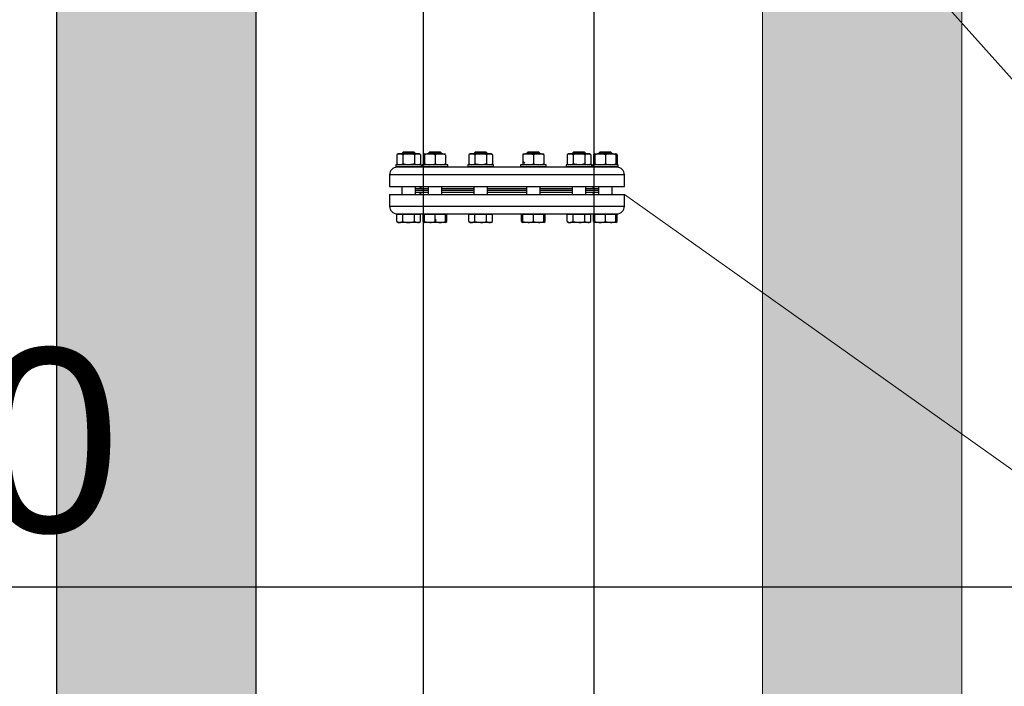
# Model space of a CAD drawing. Header units: millimetres. Extents: x -1722610 to 3896328, y -6858570 to -1329430.
# Tile 31 of 51: x 3103796 to 3105136, y -3466198 to -3465292. Entities that reach past the tile are written whole.
import ezdxf

# ---------------------------------------------------------------- set-up
doc = ezdxf.new("R2010")
doc.units = ezdxf.units.MM
doc.header["$PDMODE"] = 35
doc.header["$PDSIZE"] = 1
doc.layers.get('0').update_dxf_attribs({"lineweight": 5})
doc.layers.get('Defpoints').update_dxf_attribs({"lineweight": 5})
doc.layers.add('.', color=7, linetype='Continuous', lineweight=15)
for name, color, linetype in [('00ID9380_-_WASHE', 7, 'Continuous'), ('91070253_-_SCREW', 7, 'Continuous'), ('91071505_-_GASKE', 7, 'Continuous'), ('91076273_-_NUT_M', 7, 'Continuous'), ('96836379_-_PRESS', 7, 'Continuous'), ('99058511_-_BLIND', 7, 'Continuous'), ('99110042_-_FLANG', 7, 'Continuous'), ('все', 7, 'Continuous')]:
    doc.layers.add(name, color=color, linetype=linetype)
doc.styles.get("Standard").update_dxf_attribs({"font": 'arial.ttf'})
doc.dimstyles.new('ISO-25', dxfattribs={"dimtxt": 2.5, "dimasz": 2.5, "dimexe": 1.25, "dimexo": 0.625, "dimtad": 1, "dimtxsty": 'Standard', "dimcen": 2.5, "dimadec": 0, "dimazin": 0, "dimtfac": 1, "dimtmove": 0, "dimatfit": 3, "dimfxl": 1, "dimarcsym": 0})

# ---------------------------------------------------------------- blocks, each defined once
blk = doc.blocks.new('_ArchTick')
at = {"color": 0, "linetype": 'ByBlock', "const_width": 0.15}
blk.add_lwpolyline([(-0.5, -0.5), (0.5, 0.5)], dxfattribs=at)
blk = doc.blocks.new('*D172')
at = {"color": 0, "lineweight": -2, "transparency": 16777216}
for p, q in [((3101702.9, -3464343.1), (3101702.9, -3466064.4)), ((3106225, -3464343.1), (3106225, -3466064.4)), ((3101702.9, -3466063.2), (3106225, -3466063.2))]:
    blk.add_line(p, q, dxfattribs=at)
at = {"layer": 'Defpoints', "color": 0, "lineweight": 0, "transparency": 16777216}
for p in [(3101702.9, -3464342.4), (3106225, -3464342.4), (3106225, -3466063.2)]:
    blk.add_point(p, dxfattribs=at)
at = {"color": 0, "lineweight": -2, "transparency": 16777216, "xscale": 300, "yscale": 300, "zscale": 300, "rotation": 180}
blk.add_blockref('_ArchTick', (3101702.9, -3466063.2), dxfattribs=at)
at = {"color": 0, "lineweight": -2, "transparency": 16777216, "xscale": 300, "yscale": 300, "zscale": 300}
blk.add_blockref('_ArchTick', (3106225, -3466063.2), dxfattribs=at)
at = {"color": 0, "transparency": 16777216, "insert": (3103544.4, -3465865.5), "char_height": 250, "attachment_point": 5}
blk.add_mtext('2000', dxfattribs=at)

msp = doc.modelspace()

# ---------------------------------------------------------------- hatches: boundary and pattern name
at = {"layer": '.'}
h = msp.add_hatch(dxfattribs=at)
h.set_pattern_fill('AR-CONC', color=256, scale=1.35587)
h.set_pattern_definition([(50, (3022017.65, -3432713.51), (247.0187, -21.61133), [25.8293, -284.1225]), (355, (3022017.65, -3432713.51), (-47.7855, 259.0482), [20.66346, -227.2988]), (100.45144, (3022038.23, -3432715.31), (199.2332, 237.4369), [21.95155, -241.4672]), (46.1842, (3022017.65, -3432644.63), (367.5479, -57.0039), [38.744, -426.1838]), (96.63556, (3022048.28, -3432649.4), (321.8891, 335.4776), [32.9273, -362.2011]), (351.18415, (3022017.65, -3432644.63), (321.8891, 335.4776), [30.9951, -340.9467]), (21, (3022052.09, -3432661.85), (205.5694, -138.6583), [25.8293, -284.1225]), (326, (3022052.1, -3432661.85), (83.7955, 249.7349), [20.66346, -227.298]), (71.45144, (3022069.22, -3432673.4), (289.3649, 111.0766), [21.95155, -241.4668]), (37.5, (3022017.65, -3432713.51), (4.18774, 114.64563), [0, -224.5429, 0, -230.74194, 0, -228.159]), (7.5, (3022017.65, -3432713.51), (90.59877, 135.83182), [0, -131.55734, 0, -219.37704, 0, -86.95871]), (327.5, (3021940.85, -3432713.51), (183.8432, -7.76743), [0, -86.09774, 0, -268.62494, 0, -356.44463]), (317.5, (3021906.41, -3432713.51), (200.8439, 34.475), [0, -111.92706, 0, -178.3945, 0, -253.12735])])
h.paths.add_polyline_path([(3105078.2034, -3464838.0274), (3104807.0294, -3464838.0274), (3104807.0294, -3472896.5169), (3105078.2034, -3472896.5169)])
h.paths.add_polyline_path([(3104117.2125, -3464838.0274), (3103846.0386, -3464838.0274), (3103846.0386, -3472896.5169), (3104117.2125, -3472896.5169)])

# ---------------------------------------------------------------- linework, layer by layer
at = {"color": 8, "linetype": 'Continuous', "lineweight": 13}
msp.add_line((3104483.5119, -3465486.6875), (3104480.9918, -3465484.1674), dxfattribs=at)
at = {"lineweight": 25}
for points in [[(3104344.9492, -3462776.6722), (3104344.9492, -3469284.3119)], [(3104117.2125, -3463679.8424), (3104117.2125, -3472896.5169)], [(3104577.3762, -3463695.8605), (3104577.3762, -3469284.3119)], [(3103846.0386, -3464838.0274), (3103846.0386, -3472896.5169)]]:
    msp.add_lwpolyline(points, dxfattribs=at)
for points in [[(3104807.0294, -3463679.8424), (3104807.0294, -3472896.5169)], [(3104618.9744, -3464783.6337), (3106456.3428, -3466832.8019)], [(3105078.2034, -3464838.0274), (3105078.2034, -3472896.5169)], [(3104618.9744, -3465529.3622), (3106456.3428, -3466832.8019)]]:
    msp.add_lwpolyline(points)
at = {"layer": '00ID9380_-_WASHE', "color": 7, "linetype": 'Continuous'}
for p, q in [((3104342.7363, -3465488.9612), (3104307.9727, -3465488.9611)), ((3104307.9727, -3465488.9611), (3104307.9727, -3465491.7798)), ((3104342.7363, -3465491.7798), (3104307.9727, -3465491.7798)), ((3104342.7363, -3465491.7798), (3104342.7363, -3465488.9612)), ((3104378.6046, -3465488.9612), (3104343.841, -3465488.9612)), ((3104343.841, -3465488.9612), (3104343.841, -3465491.7798)), ((3104378.6046, -3465491.7798), (3104343.841, -3465491.7798)), ((3104378.6046, -3465491.7798), (3104378.6046, -3465488.9612)), ((3104440.7303, -3465488.9612), (3104405.9668, -3465488.9612)), ((3104405.9668, -3465488.9612), (3104405.9668, -3465491.7798)), ((3104440.7303, -3465491.7799), (3104405.9668, -3465491.7798)), ((3104440.7303, -3465491.7799), (3104440.7303, -3465488.9612)), ((3104512.467, -3465488.9612), (3104477.7034, -3465488.9612)), ((3104477.7034, -3465488.9612), (3104477.7034, -3465491.7799)), ((3104512.467, -3465491.7799), (3104477.7034, -3465491.7799)), ((3104512.467, -3465491.7799), (3104512.467, -3465488.9612)), ((3104574.5927, -3465488.9612), (3104539.8291, -3465488.9612)), ((3104539.8291, -3465488.9612), (3104539.8291, -3465491.7799)), ((3104574.5927, -3465491.7799), (3104539.8291, -3465491.7799)), ((3104574.5927, -3465491.7799), (3104574.5927, -3465488.9612)), ((3104610.461, -3465488.9612), (3104575.6975, -3465488.9612)), ((3104575.6975, -3465488.9612), (3104575.6975, -3465491.7799)), ((3104610.461, -3465491.7799), (3104575.6975, -3465491.7799)), ((3104610.461, -3465491.7799), (3104610.461, -3465488.9612))]:
    msp.add_line(p, q, dxfattribs=at)
at = {"layer": '91070253_-_SCREW', "color": 7, "linetype": 'Continuous'}
for p, q in [((3104318.3078, -3465471.1096), (3104315.9589, -3465473.4585)), ((3104334.7501, -3465473.4585), (3104315.9589, -3465473.4585)), ((3104315.9589, -3465473.4585), (3104315.9589, -3465473.9282)), ((3104317.3998, -3465473.9282), (3104317.3998, -3465472.0177)), ((3104318.3078, -3465471.1096), (3104332.4012, -3465471.1096)), ((3104334.7501, -3465473.4585), (3104332.4012, -3465471.1096)), ((3104333.3093, -3465473.9283), (3104333.3093, -3465472.0177)), ((3104334.7501, -3465473.9283), (3104334.7501, -3465473.4585)), ((3104354.1762, -3465471.1096), (3104351.8273, -3465473.4585)), ((3104370.6184, -3465473.4585), (3104351.8273, -3465473.4585)), ((3104351.8273, -3465473.4585), (3104351.8273, -3465473.9283)), ((3104353.2681, -3465473.9283), (3104353.2681, -3465472.0177)), ((3104354.1762, -3465471.1096), (3104368.2695, -3465471.1096)), ((3104370.6184, -3465473.4585), (3104368.2695, -3465471.1096)), ((3104369.1776, -3465473.9283), (3104369.1776, -3465472.0177)), ((3104370.6184, -3465473.9283), (3104370.6184, -3465473.4585)), ((3104416.3019, -3465471.1096), (3104413.953, -3465473.4585)), ((3104432.7441, -3465473.4585), (3104413.953, -3465473.4585)), ((3104413.953, -3465473.4585), (3104413.953, -3465473.9283)), ((3104415.3938, -3465473.9283), (3104415.3938, -3465472.0177)), ((3104416.3019, -3465471.1096), (3104430.3952, -3465471.1096)), ((3104432.7441, -3465473.4585), (3104430.3952, -3465471.1096)), ((3104431.3033, -3465473.9283), (3104431.3033, -3465472.0177)), ((3104432.7441, -3465473.9283), (3104432.7441, -3465473.4585)), ((3104488.0385, -3465471.1096), (3104485.6896, -3465473.4585)), ((3104504.4808, -3465473.4585), (3104485.6896, -3465473.4585)), ((3104485.6896, -3465473.4585), (3104485.6896, -3465473.9283)), ((3104487.1304, -3465473.9283), (3104487.1304, -3465472.0177)), ((3104488.0385, -3465471.1096), (3104502.1319, -3465471.1096)), ((3104504.4808, -3465473.4585), (3104502.1319, -3465471.1096)), ((3104503.0399, -3465473.9283), (3104503.0399, -3465472.0177)), ((3104504.4808, -3465473.9283), (3104504.4808, -3465473.4585)), ((3104550.1643, -3465471.1097), (3104547.8154, -3465473.4585)), ((3104566.6065, -3465473.4586), (3104547.8154, -3465473.4585)), ((3104547.8154, -3465473.4585), (3104547.8154, -3465473.9283)), ((3104549.2562, -3465473.9283), (3104549.2562, -3465472.0177)), ((3104550.1643, -3465471.1097), (3104564.2576, -3465471.1097)), ((3104566.6065, -3465473.4586), (3104564.2576, -3465471.1097)), ((3104565.1657, -3465473.9283), (3104565.1657, -3465472.0177)), ((3104566.6065, -3465473.9283), (3104566.6065, -3465473.4586)), ((3104586.0326, -3465471.1097), (3104583.6837, -3465473.4586)), ((3104602.4748, -3465473.4586), (3104583.6837, -3465473.4586)), ((3104583.6837, -3465473.4586), (3104583.6837, -3465473.9283)), ((3104585.1245, -3465473.9283), (3104585.1245, -3465472.0177)), ((3104586.0326, -3465471.1097), (3104600.1259, -3465471.1097)), ((3104602.4748, -3465473.4586), (3104600.1259, -3465471.1097)), ((3104601.034, -3465473.9283), (3104601.034, -3465472.0178)), ((3104602.4748, -3465473.9283), (3104602.4748, -3465473.4586)), ((3104315.9589, -3465491.7798), (3104315.9589, -3465492.2496)), ((3104317.3997, -3465492.2496), (3104317.3997, -3465491.7798)), ((3104333.3093, -3465492.2496), (3104333.3093, -3465491.7798)), ((3104334.7501, -3465492.2496), (3104334.7501, -3465491.7798)), ((3104351.8273, -3465491.7798), (3104351.8273, -3465492.2496)), ((3104353.2681, -3465492.2496), (3104353.2681, -3465491.7798)), ((3104369.1776, -3465492.2496), (3104369.1776, -3465491.7798)), ((3104370.6184, -3465492.2496), (3104370.6184, -3465491.7798)), ((3104413.953, -3465491.7798), (3104413.953, -3465492.2496)), ((3104415.3938, -3465492.2496), (3104415.3938, -3465491.7798)), ((3104431.3033, -3465492.2496), (3104431.3033, -3465491.7799)), ((3104432.7441, -3465492.2496), (3104432.7441, -3465491.7799)), ((3104485.6896, -3465491.7799), (3104485.6896, -3465492.2496)), ((3104487.1304, -3465492.2496), (3104487.1304, -3465491.7799)), ((3104503.0399, -3465492.2497), (3104503.0399, -3465491.7799)), ((3104504.4807, -3465492.2497), (3104504.4807, -3465491.7799)), ((3104547.8154, -3465491.7799), (3104547.8154, -3465492.2497)), ((3104549.2562, -3465492.2497), (3104549.2562, -3465491.7799)), ((3104565.1657, -3465492.2497), (3104565.1657, -3465491.7799)), ((3104566.6065, -3465492.2497), (3104566.6065, -3465491.7799)), ((3104583.6837, -3465491.7799), (3104583.6837, -3465492.2497)), ((3104585.1245, -3465492.2497), (3104585.1245, -3465491.7799)), ((3104601.034, -3465492.2497), (3104601.034, -3465491.7799)), ((3104602.4748, -3465492.2497), (3104602.4748, -3465491.7799)), ((3104315.9589, -3465518.5572), (3104315.9589, -3465529.3621)), ((3104334.75, -3465529.3621), (3104334.75, -3465518.5572)), ((3104351.8272, -3465518.5572), (3104351.8272, -3465529.3621)), ((3104370.6184, -3465529.3621), (3104370.6184, -3465518.5572)), ((3104413.953, -3465518.5572), (3104413.953, -3465529.3621)), ((3104432.7441, -3465529.3621), (3104432.7441, -3465518.5572)), ((3104485.6896, -3465518.5572), (3104485.6896, -3465529.3621)), ((3104504.4807, -3465529.3621), (3104504.4807, -3465518.5572)), ((3104547.8154, -3465518.5572), (3104547.8154, -3465529.3621)), ((3104566.6065, -3465529.3621), (3104566.6065, -3465518.5572)), ((3104583.6837, -3465518.5573), (3104583.6837, -3465529.3621)), ((3104602.4748, -3465529.3622), (3104602.4748, -3465518.5573)), ((3104309.0809, -3465566.1553), (3104309.0809, -3465556.1394)), ((3104309.0809, -3465556.1394), (3104317.2177, -3465556.1394)), ((3104312.1114, -3465555.6696), (3104317.1323, -3465555.6696)), ((3104312.1114, -3465555.6696), (3104312.1114, -3465556.1394)), ((3104317.2177, -3465566.1553), (3104317.2177, -3465556.1394)), ((3104317.2177, -3465556.1394), (3104333.4913, -3465556.1394)), ((3104333.4913, -3465566.1553), (3104333.4913, -3465556.1394)), ((3104333.4913, -3465556.1394), (3104341.6281, -3465556.1394)), ((3104338.5975, -3465556.1394), (3104338.5975, -3465555.6696)), ((3104341.6281, -3465566.1553), (3104341.6281, -3465556.1394)), ((3104344.9492, -3465566.1553), (3104344.9492, -3465556.1394)), ((3104344.9492, -3465556.1394), (3104347.1295, -3465556.1394)), ((3104347.1294, -3465566.1553), (3104347.1295, -3465556.1394)), ((3104347.1295, -3465556.1394), (3104361.2228, -3465556.1394)), ((3104347.9798, -3465555.6696), (3104347.9798, -3465556.1394)), ((3104348.1211, -3465555.6696), (3104359.2929, -3465555.6696)), ((3104361.2228, -3465566.1553), (3104361.2228, -3465556.1394)), ((3104361.2228, -3465556.1394), (3104375.3161, -3465556.1394)), ((3104374.4658, -3465556.1394), (3104374.4658, -3465555.6696)), ((3104375.3161, -3465556.1394), (3104377.4964, -3465556.1394)), ((3104375.3161, -3465566.1553), (3104375.3161, -3465556.1394)), ((3104377.4964, -3465566.1553), (3104377.4964, -3465556.1394)), ((3104407.0749, -3465566.1553), (3104407.0749, -3465556.1394)), ((3104407.0749, -3465556.1394), (3104415.2117, -3465556.1394)), ((3104410.1055, -3465555.6697), (3104410.1055, -3465556.1394)), ((3104412.9671, -3465555.6697), (3104428.228, -3465555.6697)), ((3104415.2117, -3465566.1553), (3104415.2117, -3465556.1394)), ((3104415.2117, -3465556.1394), (3104431.4853, -3465556.1394)), ((3104431.4853, -3465566.1554), (3104431.4853, -3465556.1394)), ((3104431.4853, -3465556.1394), (3104439.6221, -3465556.1394)), ((3104436.5916, -3465556.1394), (3104436.5916, -3465555.6697)), ((3104439.6221, -3465566.1554), (3104439.6221, -3465556.1394)), ((3104478.8116, -3465566.1554), (3104478.8116, -3465556.1395)), ((3104478.8116, -3465556.1395), (3104480.9918, -3465556.1395)), ((3104480.9918, -3465566.1554), (3104480.9918, -3465556.1395)), ((3104480.9918, -3465556.1395), (3104495.0852, -3465556.1395)), ((3104481.8421, -3465555.6697), (3104481.8421, -3465556.1395)), ((3104490.2057, -3465555.6697), (3104505.4666, -3465555.6697)), ((3104495.0852, -3465566.1554), (3104495.0852, -3465556.1395)), ((3104495.0852, -3465556.1395), (3104509.1785, -3465556.1395)), ((3104508.3282, -3465556.1395), (3104508.3282, -3465555.6697)), ((3104509.1785, -3465566.1554), (3104509.1785, -3465556.1395)), ((3104509.1785, -3465556.1395), (3104511.3588, -3465556.1395)), ((3104511.3587, -3465566.1554), (3104511.3588, -3465556.1395)), ((3104540.9373, -3465566.1554), (3104540.9373, -3465556.1395)), ((3104540.9373, -3465556.1395), (3104549.0741, -3465556.1395)), ((3104543.9679, -3465555.6697), (3104543.9679, -3465556.1395)), ((3104549.0741, -3465566.1554), (3104549.0741, -3465556.1395)), ((3104549.0741, -3465556.1395), (3104565.3477, -3465556.1395)), ((3104559.1408, -3465555.6697), (3104570.3126, -3465555.6697)), ((3104565.3477, -3465566.1554), (3104565.3477, -3465556.1395)), ((3104565.3477, -3465556.1395), (3104573.4845, -3465556.1395)), ((3104570.4539, -3465556.1395), (3104570.4539, -3465555.6697)), ((3104573.4845, -3465566.1554), (3104573.4845, -3465556.1395)), ((3104576.8056, -3465566.1554), (3104576.8056, -3465556.1395)), ((3104576.8056, -3465556.1395), (3104578.9859, -3465556.1395)), ((3104578.9859, -3465566.1554), (3104578.9859, -3465556.1395)), ((3104578.9859, -3465556.1395), (3104593.0792, -3465556.1395)), ((3104579.8362, -3465555.6697), (3104579.8362, -3465556.1395)), ((3104593.0792, -3465566.1554), (3104593.0792, -3465556.1395)), ((3104593.0792, -3465556.1395), (3104607.1726, -3465556.1395)), ((3104601.3014, -3465555.6697), (3104606.3223, -3465555.6697)), ((3104606.3223, -3465556.1395), (3104606.3223, -3465555.6697)), ((3104607.1726, -3465566.1554), (3104607.1726, -3465556.1395)), ((3104607.1726, -3465556.1395), (3104609.3528, -3465556.1395)), ((3104609.3528, -3465566.1554), (3104609.3528, -3465556.1395)), ((3104309.0809, -3465566.1553), (3104313.1493, -3465567.4141)), ((3104309.0809, -3465566.1553), (3104311.2611, -3465567.4141)), ((3104311.2611, -3465567.4141), (3104313.1493, -3465567.4141)), ((3104325.3545, -3465567.4141), (3104313.1493, -3465567.4141)), ((3104337.5597, -3465567.4141), (3104325.3545, -3465567.4141)), ((3104333.4913, -3465566.1553), (3104337.5597, -3465567.4141)), ((3104339.4478, -3465567.4141), (3104337.5597, -3465567.4141)), ((3104339.4478, -3465567.4141), (3104341.6281, -3465566.1553)), ((3104344.9492, -3465566.1553), (3104347.1294, -3465567.4141)), ((3104347.1294, -3465566.1553), (3104354.1761, -3465567.4141)), ((3104347.1294, -3465567.4141), (3104347.1294, -3465566.1553)), ((3104354.1761, -3465567.4141), (3104347.1294, -3465567.4141)), ((3104368.2695, -3465567.4141), (3104354.1761, -3465567.4141)), ((3104375.3161, -3465567.4141), (3104368.2695, -3465567.4141)), ((3104375.3161, -3465567.4141), (3104377.4964, -3465566.1553)), ((3104375.3161, -3465566.1553), (3104375.3161, -3465567.4141)), ((3104407.0749, -3465566.1553), (3104411.1433, -3465567.4141)), ((3104407.0749, -3465566.1553), (3104409.2552, -3465567.4141)), ((3104409.2552, -3465567.4141), (3104411.1433, -3465567.4141)), ((3104423.3485, -3465567.4141), (3104411.1433, -3465567.4141)), ((3104415.2117, -3465566.1553), (3104423.3485, -3465567.4141)), ((3104435.5537, -3465567.4141), (3104423.3485, -3465567.4141)), ((3104437.4419, -3465567.4141), (3104435.5537, -3465567.4141)), ((3104437.4419, -3465567.4141), (3104439.6221, -3465566.1554)), ((3104478.8116, -3465566.1554), (3104480.6537, -3465566.7253)), ((3104478.8116, -3465566.1554), (3104480.9918, -3465567.4141)), ((3104480.9918, -3465567.4141), (3104480.9918, -3465566.1554)), ((3104480.9918, -3465566.1554), (3104488.0385, -3465567.4141)), ((3104488.0385, -3465567.4141), (3104480.9918, -3465567.4141)), ((3104502.1318, -3465567.4141), (3104488.0385, -3465567.4141)), ((3104495.0852, -3465566.1554), (3104502.1318, -3465567.4141)), ((3104509.1785, -3465567.4141), (3104502.1318, -3465567.4141)), ((3104509.1785, -3465566.1554), (3104509.1785, -3465567.4141)), ((3104509.1785, -3465567.4141), (3104511.3587, -3465566.1554)), ((3104540.9373, -3465566.1554), (3104543.1176, -3465567.4142)), ((3104543.1176, -3465567.4142), (3104545.0057, -3465567.4142)), ((3104557.2109, -3465567.4142), (3104545.0057, -3465567.4142)), ((3104549.0741, -3465566.1554), (3104557.2109, -3465567.4142)), ((3104569.4161, -3465567.4142), (3104557.2109, -3465567.4142)), ((3104565.3477, -3465566.1554), (3104569.4161, -3465567.4142)), ((3104571.3042, -3465567.4142), (3104569.4161, -3465567.4142)), ((3104571.3042, -3465567.4142), (3104573.4845, -3465566.1554)), ((3104576.8056, -3465566.1554), (3104578.6477, -3465566.7253)), ((3104576.8056, -3465566.1554), (3104578.9859, -3465567.4142)), ((3104578.9859, -3465567.4142), (3104578.9859, -3465566.1554)), ((3104586.0325, -3465567.4142), (3104578.9859, -3465567.4142)), ((3104600.1259, -3465567.4142), (3104586.0325, -3465567.4142)), ((3104593.0792, -3465566.1554), (3104600.1259, -3465567.4142)), ((3104607.1726, -3465567.4142), (3104600.1259, -3465567.4142)), ((3104607.1726, -3465566.1554), (3104607.1726, -3465567.4142)), ((3104607.1726, -3465567.4142), (3104609.3528, -3465566.1554))]:
    msp.add_line(p, q, dxfattribs=at)
for centre, radius, start, end in [((3104312.9183, -3465559.4635), 7.954, 271.6642191, 302.7199909), ((3104337.3287, -3465559.4635), 7.954, 271.6642191, 302.7199909), ((3104349.2494, -3465559.4608), 7.9567, 237.2853937, 251.2443556), ((3104353.9284, -3465545.6742), 21.7413, 270.6527336, 289.603387), ((3104368.518, -3465545.6693), 21.7463, 250.3987742, 269.3450304), ((3104367.9071, -3465545.0323), 22.3848, 270.9275234, 289.3285972), ((3104373.197, -3465559.4635), 7.954, 288.3581519, 302.7199909), ((3104410.9123, -3465559.4635), 7.954, 271.6642191, 302.7199909), ((3104435.7856, -3465559.4608), 7.9567, 237.2853937, 268.3303214), ((3104435.2158, -3465559.1178), 8.3032, 272.3326737, 302.0515364), ((3104487.7908, -3465545.6743), 21.7413, 270.6527336, 289.603387), ((3104501.8842, -3465545.6743), 21.7413, 270.6527336, 289.603387), ((3104507.0585, -3465559.4608), 7.9567, 285.5232282, 302.7145689), ((3104545.3437, -3465559.1178), 8.3032, 237.9484262, 267.6672888), ((3104544.7739, -3465559.4608), 7.9567, 271.6696411, 302.7145689), ((3104569.1851, -3465559.4635), 7.954, 271.6642191, 302.7199909), ((3104586.3949, -3465545.0323), 22.3848, 250.6713653, 269.0724392), ((3104585.784, -3465545.6693), 21.7463, 270.6549322, 289.6011883), ((3104599.8782, -3465545.6743), 21.7413, 270.6527336, 289.603387), ((3104605.0534, -3465559.4635), 7.954, 288.3581519, 302.7199909)]:
    msp.add_arc(centre, radius, start, end, dxfattribs=at)
for points, knots in [([(3104317.2177, -3465566.1553), (3104318.5334, -3465566.5351), (3104319.8663, -3465566.8514), (3104321.9047, -3465567.1823), (3104322.5919, -3465567.2687), (3104323.9765, -3465567.3848), (3104324.6666, -3465567.4141), (3104325.3545, -3465567.4141)], [0, 0, 0, 0, 0.5, 0.5, 0.75, 0.75, 1, 1, 1, 1]), ([(3104325.3545, -3465567.4141), (3104326.7295, -3465567.4141), (3104328.0955, -3465567.2959), (3104330.1332, -3465566.9673), (3104330.8109, -3465566.8329), (3104332.1618, -3465566.5217), (3104332.8296, -3465566.3463), (3104333.4913, -3465566.1553)], [0, 0, 0, 0, 0.5, 0.5, 0.75, 0.75, 1, 1, 1, 1]), ([(3104423.3485, -3465567.4141), (3104424.0391, -3465567.4141), (3104424.7327, -3465567.3844), (3104426.1049, -3465567.2692), (3104426.7864, -3465567.1839), (3104428.8188, -3465566.855), (3104430.1576, -3465566.5386), (3104431.4853, -3465566.1554)], [0, 0, 0, 0, 0.25, 0.25, 0.5, 0.5, 1, 1, 1, 1]), ([(3104557.2109, -3465567.4142), (3104557.9014, -3465567.4142), (3104558.5951, -3465567.3844), (3104559.9673, -3465567.2693), (3104560.6487, -3465567.184), (3104562.6811, -3465566.8551), (3104564.0199, -3465566.5387), (3104565.3477, -3465566.1554)], [0, 0, 0, 0, 0.25, 0.25, 0.5, 0.5, 1, 1, 1, 1])]:
    msp.add_open_spline(points, degree=3, knots=knots, dxfattribs=at)
at = {"layer": '91071505_-_GASKE', "color": 7, "linetype": 'Continuous'}
for p, q in [((3104351.8272, -3465523.7247), (3104334.75, -3465523.7247)), ((3104351.8272, -3465526.5434), (3104334.75, -3465526.5434)), ((3104413.953, -3465523.7248), (3104370.6184, -3465523.7247)), ((3104413.953, -3465526.5434), (3104370.6184, -3465526.5434)), ((3104485.6896, -3465523.7248), (3104432.7441, -3465523.7248)), ((3104485.6896, -3465526.5434), (3104432.7441, -3465526.5434)), ((3104547.8154, -3465523.7248), (3104504.4807, -3465523.7248)), ((3104547.8154, -3465526.5435), (3104504.4807, -3465526.5435)), ((3104583.6837, -3465523.7248), (3104566.6065, -3465523.7248)), ((3104583.6837, -3465526.5435), (3104566.6065, -3465526.5435))]:
    msp.add_line(p, q, dxfattribs=at)
at = {"layer": '91076273_-_NUT_M', "color": 7, "linetype": 'Continuous'}
for p, q in [((3104311.2729, -3465473.9282), (3104309.0809, -3465475.1938)), ((3104309.0809, -3465475.1938), (3104309.0809, -3465487.6956)), ((3104311.2729, -3465473.9282), (3104339.4361, -3465473.9283)), ((3104317.2177, -3465475.1938), (3104317.2177, -3465487.6956)), ((3104333.4913, -3465475.1938), (3104333.4913, -3465487.6956)), ((3104341.6281, -3465475.1938), (3104339.4361, -3465473.9283)), ((3104341.6281, -3465475.1938), (3104341.6281, -3465487.6956)), ((3104347.1412, -3465473.9283), (3104344.9492, -3465475.1938)), ((3104344.9492, -3465475.1938), (3104344.9492, -3465487.6956)), ((3104347.1295, -3465475.1938), (3104347.1295, -3465487.6956)), ((3104347.1412, -3465473.9283), (3104375.3044, -3465473.9283)), ((3104361.2228, -3465475.1938), (3104361.2228, -3465487.6956)), ((3104375.3162, -3465475.1938), (3104375.3162, -3465487.6956)), ((3104409.267, -3465473.9283), (3104407.075, -3465475.1938)), ((3104407.075, -3465475.1938), (3104407.075, -3465487.6956)), ((3104409.267, -3465473.9283), (3104437.4302, -3465473.9283)), ((3104415.2118, -3465475.1938), (3104415.2118, -3465487.6956)), ((3104431.4854, -3465475.1938), (3104431.4854, -3465487.6956)), ((3104439.6222, -3465475.1938), (3104437.4302, -3465473.9283)), ((3104439.6222, -3465475.1938), (3104439.6221, -3465487.6956)), ((3104480.9918, -3465473.9351), (3104480.9918, -3465475.1938)), ((3104480.9918, -3465475.1938), (3104480.9918, -3465487.6957)), ((3104481.0036, -3465473.9283), (3104509.1668, -3465473.9283)), ((3104495.0852, -3465475.1939), (3104495.0852, -3465487.6957)), ((3104509.1785, -3465473.9351), (3104509.1668, -3465473.9283)), ((3104509.1785, -3465475.1939), (3104509.1785, -3465473.9351)), ((3104509.1785, -3465475.1939), (3104509.1785, -3465487.6957)), ((3104543.1293, -3465473.9283), (3104540.9373, -3465475.1939)), ((3104540.9373, -3465475.1939), (3104540.9373, -3465487.6957)), ((3104543.1293, -3465473.9283), (3104571.2925, -3465473.9283)), ((3104549.0741, -3465475.1939), (3104549.0741, -3465487.6957)), ((3104565.3477, -3465475.1939), (3104565.3477, -3465487.6957)), ((3104573.4845, -3465475.1939), (3104571.2925, -3465473.9283)), ((3104573.4845, -3465475.1939), (3104573.4845, -3465487.6957)), ((3104578.9976, -3465473.9283), (3104576.8057, -3465475.1939)), ((3104576.8057, -3465475.1939), (3104576.8057, -3465487.6957)), ((3104578.9859, -3465475.1939), (3104578.9859, -3465487.6957)), ((3104578.9976, -3465473.9283), (3104607.1608, -3465473.9283)), ((3104593.0792, -3465475.1939), (3104593.0792, -3465487.6957)), ((3104609.3528, -3465475.1939), (3104607.1608, -3465473.9283)), ((3104607.1726, -3465475.1939), (3104607.1726, -3465473.9351)), ((3104607.1726, -3465475.1939), (3104607.1726, -3465487.6957)), ((3104609.3528, -3465475.1939), (3104609.3528, -3465487.6957)), ((3104309.0809, -3465487.6956), (3104311.2729, -3465488.9611)), ((3104339.4361, -3465488.9612), (3104341.6281, -3465487.6956)), ((3104344.9492, -3465487.6956), (3104347.1412, -3465488.9612)), ((3104407.075, -3465487.6956), (3104409.267, -3465488.9612)), ((3104437.4302, -3465488.9612), (3104439.6221, -3465487.6956)), ((3104480.9918, -3465487.6957), (3104480.9918, -3465488.9544)), ((3104480.9918, -3465488.9544), (3104481.0036, -3465488.9612)), ((3104509.1668, -3465488.9612), (3104509.1785, -3465488.9544)), ((3104509.1785, -3465488.9544), (3104509.1785, -3465487.6957)), ((3104540.9373, -3465487.6957), (3104543.1293, -3465488.9612)), ((3104571.2925, -3465488.9612), (3104573.4845, -3465487.6957)), ((3104576.8057, -3465487.6957), (3104578.9976, -3465488.9612)), ((3104607.1608, -3465488.9612), (3104609.3528, -3465487.6957)), ((3104607.1726, -3465488.9545), (3104607.1726, -3465487.6957))]:
    msp.add_line(p, q, dxfattribs=at)
for centre, radius, start, end in [((3104313.1493, -3465481.2348), 7.2832, 56.0411488, 123.9588137), ((3104337.5597, -3465481.2348), 7.2832, 56.0411488, 123.9588137), ((3104349.0176, -3465481.2106), 7.2631, 111.1503466, 124.0656241), ((3104354.1761, -3465494.4662), 20.5202, 69.9157323, 110.0842303), ((3104354.1761, -3465494.4211), 20.4779, 98.4269705, 110.1274818), ((3104368.2695, -3465494.4211), 20.4779, 69.8724808, 110.1274818), ((3104368.2695, -3465494.4662), 20.5202, 69.9157323, 84.4012431), ((3104411.1434, -3465481.2348), 7.2832, 56.0411488, 123.9588137), ((3104435.5538, -3465481.2106), 7.2631, 55.9343385, 124.0656241), ((3104488.0385, -3465494.4662), 20.5202, 69.9157323, 110.0842303), ((3104502.1319, -3465494.4662), 20.5202, 69.9157323, 110.0842303), ((3104545.0057, -3465481.2106), 7.2631, 55.9343385, 124.0656241), ((3104569.4161, -3465481.2349), 7.2832, 56.0411488, 123.9588137), ((3104580.8741, -3465481.2349), 7.2832, 105.2207005, 123.9588137), ((3104586.0326, -3465494.4212), 20.4779, 69.8724808, 110.1274818), ((3104586.0326, -3465494.4662), 20.5202, 96.6617686, 110.0842303), ((3104600.1259, -3465494.4662), 20.5202, 69.9157323, 110.0842303), ((3104600.1259, -3465494.4212), 20.4779, 69.8724808, 83.3258722), ((3104605.2844, -3465481.2349), 7.2832, 56.0411488, 74.7204254), ((3104313.1493, -3465481.6546), 7.2832, 236.0411488, 303.9588137), ((3104337.5597, -3465481.6546), 7.2832, 236.0411488, 303.9588137), ((3104349.0176, -3465481.6788), 7.2631, 235.9343385, 248.8496159), ((3104354.1762, -3465468.4683), 20.4779, 249.8724808, 263.3258722), ((3104354.1762, -3465468.4233), 20.5202, 249.9157323, 290.0842303), ((3104368.2695, -3465468.4683), 20.4779, 249.8724808, 290.1274818), ((3104368.2695, -3465468.4233), 20.5202, 276.6298982, 290.0842303), ((3104411.1434, -3465481.6546), 7.2832, 236.0411488, 303.9588137), ((3104435.5538, -3465481.6789), 7.2631, 235.9343385, 304.0656241), ((3104488.0385, -3465468.4233), 20.5202, 249.9157323, 263.3381939), ((3104488.0385, -3465468.4233), 20.5202, 249.9157323, 290.0842303), ((3104502.1319, -3465468.4233), 20.5202, 249.9157323, 290.0842303), ((3104502.1319, -3465468.4233), 20.5202, 276.6298982, 290.0842303), ((3104545.0057, -3465481.6789), 7.2631, 235.9343385, 304.0656241), ((3104569.4161, -3465481.6547), 7.2832, 236.0411488, 303.9588137), ((3104580.8741, -3465481.6547), 7.2832, 236.0411488, 254.779262), ((3104586.0326, -3465468.4684), 20.4779, 249.8724808, 290.1274818), ((3104586.0326, -3465468.4233), 20.5202, 249.9157323, 263.3381939), ((3104600.1259, -3465468.4233), 20.5202, 249.9157323, 290.0842303), ((3104600.1259, -3465468.4684), 20.4779, 276.6740904, 290.1274818), ((3104605.2844, -3465481.6547), 7.2832, 285.2795372, 303.9588137)]:
    msp.add_arc(centre, radius, start, end, dxfattribs=at)
for points, knots in [([(3104333.4913, -3465475.1938), (3104332.176, -3465474.8141), (3104330.8435, -3465474.4979), (3104328.8057, -3465474.167), (3104328.1187, -3465474.0806), (3104326.7346, -3465473.9644), (3104326.0447, -3465473.9351), (3104323.9816, -3465473.9349), (3104322.6151, -3465474.053), (3104320.5767, -3465474.3816), (3104319.8989, -3465474.5161), (3104318.5476, -3465474.8273), (3104317.8796, -3465475.0027), (3104317.2177, -3465475.1938)], [0, 0, 0, 0, 0.25, 0.25, 0.375, 0.375, 0.5, 0.5, 0.75, 0.75, 0.875, 0.875, 1, 1, 1, 1]), ([(3104431.4854, -3465475.1938), (3104430.1568, -3465474.8103), (3104428.8185, -3465474.4942), (3104426.1141, -3465474.0563), (3104424.7477, -3465473.936), (3104422.6723, -3465473.9346), (3104421.9773, -3465473.9641), (3104420.6025, -3465474.0788), (3104419.9197, -3465474.164), (3104417.8834, -3465474.4929), (3104416.542, -3465474.8098), (3104415.2118, -3465475.1938)], [0, 0, 0, 0, 0.25, 0.25, 0.5, 0.5, 0.625, 0.625, 0.75, 0.75, 1, 1, 1, 1]), ([(3104565.3477, -3465475.1939), (3104564.0191, -3465474.8103), (3104562.6809, -3465474.4942), (3104559.9764, -3465474.0564), (3104558.61, -3465473.936), (3104556.5347, -3465473.9347), (3104555.8397, -3465473.9641), (3104554.4648, -3465474.0788), (3104553.782, -3465474.164), (3104551.7457, -3465474.493), (3104550.4044, -3465474.8099), (3104549.0741, -3465475.1939)], [0, 0, 0, 0, 0.25, 0.25, 0.5, 0.5, 0.625, 0.625, 0.75, 0.75, 1, 1, 1, 1]), ([(3104333.4913, -3465487.6956), (3104332.176, -3465488.0753), (3104330.8435, -3465488.3915), (3104328.8057, -3465488.7224), (3104328.1187, -3465488.8088), (3104326.7346, -3465488.925), (3104326.0447, -3465488.9543), (3104323.9816, -3465488.9545), (3104322.6151, -3465488.8364), (3104320.5767, -3465488.5078), (3104319.8989, -3465488.3733), (3104318.5476, -3465488.0621), (3104317.8796, -3465487.8867), (3104317.2177, -3465487.6956)], [0, 0, 0, 0, 0.25, 0.25, 0.375, 0.375, 0.5, 0.5, 0.75, 0.75, 0.875, 0.875, 1, 1, 1, 1]), ([(3104431.4854, -3465487.6956), (3104430.1568, -3465488.0792), (3104428.8185, -3465488.3953), (3104426.114, -3465488.8332), (3104424.7477, -3465488.9535), (3104422.6723, -3465488.9548), (3104421.9773, -3465488.9254), (3104420.6025, -3465488.8107), (3104419.9196, -3465488.7255), (3104417.8834, -3465488.3965), (3104416.542, -3465488.0796), (3104415.2118, -3465487.6956)], [0, 0, 0, 0, 0.25, 0.25, 0.5, 0.5, 0.625, 0.625, 0.75, 0.75, 1, 1, 1, 1]), ([(3104565.3477, -3465487.6957), (3104564.0191, -3465488.0792), (3104562.6809, -3465488.3953), (3104559.9764, -3465488.8332), (3104558.61, -3465488.9536), (3104556.5347, -3465488.9549), (3104555.8397, -3465488.9255), (3104554.4648, -3465488.8107), (3104553.782, -3465488.7255), (3104551.7457, -3465488.3966), (3104550.4044, -3465488.0797), (3104549.0741, -3465487.6957)], [0, 0, 0, 0, 0.25, 0.25, 0.5, 0.5, 0.625, 0.625, 0.75, 0.75, 1, 1, 1, 1])]:
    msp.add_open_spline(points, degree=3, knots=knots, dxfattribs=at)
at = {"layer": '96836379_-_PRESS', "color": 7, "linetype": 'Continuous'}
for p, q in [((3104334.75, -3465521.3758), (3104351.8272, -3465521.3758)), ((3104370.6184, -3465521.3758), (3104413.953, -3465521.3759)), ((3104432.7441, -3465521.3759), (3104485.6896, -3465521.3759)), ((3104504.4807, -3465521.3759), (3104547.8154, -3465521.3759)), ((3104566.6065, -3465521.3759), (3104583.6837, -3465521.3759))]:
    msp.add_line(p, q, dxfattribs=at)
at = {"layer": '99058511_-_BLIND', "color": 7, "linetype": 'Continuous'}
for p, q in [((3104299.4593, -3465529.3621), (3104618.9744, -3465529.3622)), ((3104299.4593, -3465529.3621), (3104299.4593, -3465545.3345)), ((3104618.9744, -3465545.3346), (3104618.9744, -3465529.3622)), ((3104299.4593, -3465545.3345), (3104618.9744, -3465545.3346)), ((3104309.7944, -3465555.6696), (3104312.1114, -3465555.6696)), ((3104317.1323, -3465555.6696), (3104347.9798, -3465555.6696)), ((3104359.2929, -3465555.6696), (3104413.2013, -3465555.6697)), ((3104428.228, -3465555.6697), (3104490.2057, -3465555.6697)), ((3104505.2324, -3465555.6697), (3104559.1408, -3465555.6697)), ((3104570.4539, -3465555.6697), (3104601.3014, -3465555.6697)), ((3104606.3223, -3465555.6697), (3104608.6393, -3465555.6697))]:
    msp.add_line(p, q, dxfattribs=at)
for centre, radius, start, end in [((3104346.4371, -3465536.4087), 9.8653, 90, 134.4152899), ((3104571.9966, -3465536.4088), 9.8653, 45.5846727, 89.9999813), ((3104309.7944, -3465545.3345), 10.3351, 179.9999813, 269.9999813), ((3104608.6393, -3465545.3346), 10.3351, 269.9999813, 359.9999813)]:
    msp.add_arc(centre, radius, start, end, dxfattribs=at)
at = {"layer": '99110042_-_FLANG', "color": 7, "linetype": 'Continuous'}
for p, q in [((3104608.6393, -3465492.2497), (3104309.7944, -3465492.2496)), ((3104618.9744, -3465502.5848), (3104299.4593, -3465502.5847)), ((3104299.4593, -3465502.5847), (3104299.4593, -3465518.5572)), ((3104618.9744, -3465518.5573), (3104618.9744, -3465502.5848)), ((3104299.4593, -3465518.5572), (3104618.9744, -3465518.5573))]:
    msp.add_line(p, q, dxfattribs=at)
for centre, radius, start, end in [((3104309.7944, -3465502.5847), 10.3351, 90, 179.9999813), ((3104608.6393, -3465502.5848), 10.3351, 359.9999813, 89.9999813), ((3104346.4371, -3465511.5105), 9.8653, 225.5846727, 269.9999813), ((3104571.9966, -3465511.5106), 9.8653, 269.9999813, 314.4152899)]:
    msp.add_arc(centre, radius, start, end, dxfattribs=at)
at = {"layer": 'все', "linetype": 'Continuous', "lineweight": 13}
msp.add_line((3104362.5501, -3465563.12), (3104362.5501, -3465567.4141), dxfattribs=at)

# ---------------------------------------------------------------- dimensions: what is measured, and where the dimension line sits
dim = msp.add_linear_dim(base=(3106224.9849, -3466063.1697), p1=(3101702.8556, -3464342.4253), p2=(3106224.9849, -3464342.4253), angle=0, text='2000', dimstyle='ISO-25', override={"dimtxt": 250, "dimasz": 300, "dimgap": 70, "dimblk1": 'ArchTick', "dimblk2": 'ArchTick', "dimsah": 1})
dim.commit()
dim.dimension.update_dxf_attribs({"geometry": '*D172', "text_midpoint": (3103544.3694, -3466063.1697), "dimtype": 161})

doc.saveas('drawing.dxf')
